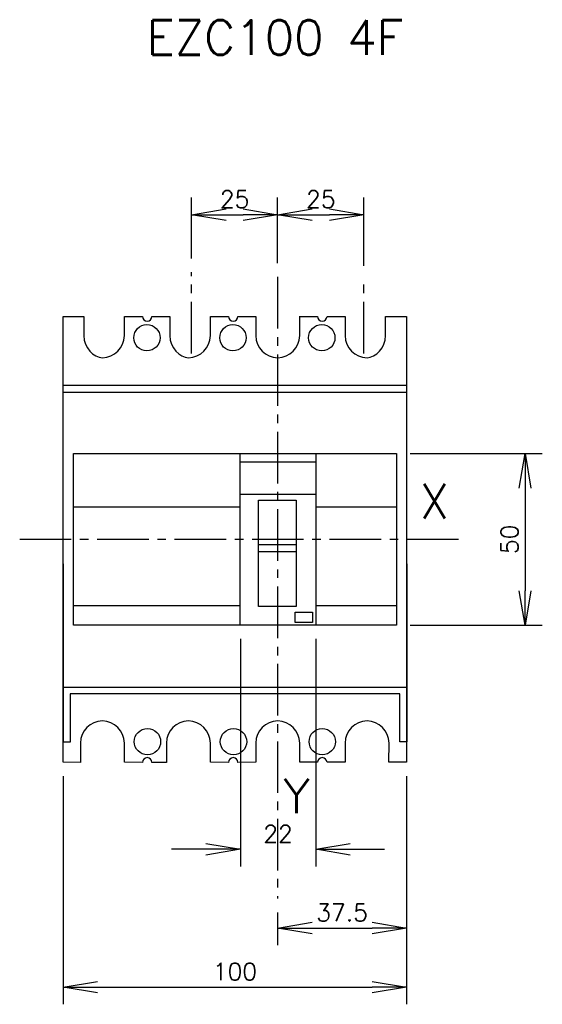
# Model space of a CAD drawing. Extents: x -75 to 77, y -135 to 151.
import ezdxf

# ---------------------------------------------------------------- set-up
doc = ezdxf.new("R2010")
doc.units = 0
doc.header["$LTSCALE"] = 10
doc.header["$MEASUREMENT"] = 0
doc.linetypes.add('AXES2', pattern=[1.125, 0.75, -0.125, 0.125, -0.125])
doc.layers.get('0').update_dxf_attribs({"color": 255, "linetype": 'CONTINUOUS'})
doc.layers.get('Defpoints').update_dxf_attribs({"linetype": 'CONTINUOUS'})
for name, color, linetype in [('ALPHA', 253, 'CONTINUOUS'), ('ASHADE', 7, 'CONTINUOUS'), ('AXE', 80, 'AXES2'), ('COTATION1', 50, 'CONTINUOUS')]:
    doc.layers.add(name, color=color, linetype=linetype)
doc.styles.add('ROMANS', font='romans.shx')
doc.dimstyles.new('SC_DEFAUT$0', dxfattribs={"dimscale": 2, "dimtxt": 2.5, "dimasz": 5, "dimexe": 2.5, "dimexo": 2, "dimgap": 1, "dimtad": 1, "dimdec": 1, "dimzin": 12, "dimdsep": 46, "dimtxsty": 'ROMANS', "dimblk1": 'OPEN', "dimblk2": 'OPEN', "dimsah": 1, "dimcen": -0.09, "dimadec": 0, "dimazin": 0, "dimtfac": 1, "dimtdec": 1, "dimtofl": 0, "dimtmove": 0, "dimatfit": 3, "dimldrblk": 'OPEN', "dimfxl": 1, "dimtolj": 1, "dimtzin": 12, "dimarcsym": 0})

# ---------------------------------------------------------------- blocks, each defined once
blk = doc.blocks.new('_OPEN')
at = {"color": 0, "linetype": 'ByBlock'}
for p, q in [((-1, 0.167), (0, 0)), ((0, 0), (-1, -0.167)), ((0, 0), (-1, 0))]:
    blk.add_line(p, q, dxfattribs=at)
blk = doc.blocks.new('*D3')
at = {"layer": 'COTATION1', "color": 0, "lineweight": -2, "transparency": 16777216}
for p, q in [((-62.3, -68.89), (-62.3, -135.24)), ((37.49, -68.89), (37.49, -135.24)), ((-52.3, -130.24), (27.49, -130.24))]:
    blk.add_line(p, q, dxfattribs=at)
at = {"layer": 'Defpoints', "color": 0, "transparency": 16777216}
for p in [(-62.3, -64.89), (37.49, -64.89), (37.49, -130.24)]:
    blk.add_point(p, dxfattribs=at)
at = {"layer": 'COTATION1', "color": 0, "lineweight": -2, "transparency": 16777216, "xscale": 10, "yscale": 10, "zscale": 10, "rotation": 180}
blk.add_blockref('_OPEN', (-62.3, -130.24), dxfattribs=at)
at = {"layer": 'COTATION1', "color": 0, "lineweight": -2, "transparency": 16777216, "xscale": 10, "yscale": 10, "zscale": 10}
blk.add_blockref('_OPEN', (37.49, -130.24), dxfattribs=at)
at = {"layer": 'COTATION1', "color": 0, "transparency": 16777216, "insert": (-12.4, -125.74), "char_height": 5, "attachment_point": 5, "style": 'ROMANS'}
blk.add_mtext('\\A1;100', dxfattribs=at)
blk = doc.blocks.new('*D4')
at = {"layer": 'COTATION1', "color": 0, "lineweight": -2, "transparency": 16777216}
for p, q in [((-10.82, -29.01), (-10.82, -95.19)), ((11.07, -29.01), (11.07, -95.19)), ((-20.82, -90.19), (-30.82, -90.19)), ((21.07, -90.19), (31.07, -90.19))]:
    blk.add_line(p, q, dxfattribs=at)
at = {"layer": 'Defpoints', "color": 0, "transparency": 16777216}
for p in [(-10.82, -25.01), (11.07, -25.01), (11.07, -90.19)]:
    blk.add_point(p, dxfattribs=at)
at = {"layer": 'COTATION1', "color": 0, "lineweight": -2, "transparency": 16777216, "xscale": 10, "yscale": 10, "zscale": 10}
blk.add_blockref('_OPEN', (-10.82, -90.19), dxfattribs=at)
at = {"layer": 'COTATION1', "color": 0, "lineweight": -2, "transparency": 16777216, "xscale": 10, "yscale": 10, "zscale": 10, "rotation": 180}
blk.add_blockref('_OPEN', (11.07, -90.19), dxfattribs=at)
at = {"layer": 'COTATION1', "color": 0, "transparency": 16777216, "insert": (0.12, -85.69), "char_height": 5, "attachment_point": 5, "style": 'ROMANS'}
blk.add_mtext('\\A1;22', dxfattribs=at)
blk = doc.blocks.new('*D5')
at = {"layer": 'COTATION1', "color": 0, "lineweight": -2, "transparency": 16777216}
for p, q in [((37.49, -68.89), (37.49, -118.08)), ((-0.01, -108.53), (-0.01, -118.08)), ((9.99, -113.08), (27.49, -113.08))]:
    blk.add_line(p, q, dxfattribs=at)
at = {"layer": 'Defpoints', "color": 0, "transparency": 16777216}
for p in [(37.49, -64.89), (-0.01, -104.53), (37.49, -113.08)]:
    blk.add_point(p, dxfattribs=at)
at = {"layer": 'COTATION1', "color": 0, "lineweight": -2, "transparency": 16777216, "xscale": 10, "yscale": 10, "zscale": 10, "rotation": 180}
blk.add_blockref('_OPEN', (-0.01, -113.08), dxfattribs=at)
at = {"layer": 'COTATION1', "color": 0, "lineweight": -2, "transparency": 16777216, "xscale": 10, "yscale": 10, "zscale": 10}
blk.add_blockref('_OPEN', (37.49, -113.08), dxfattribs=at)
at = {"layer": 'COTATION1', "color": 0, "transparency": 16777216, "insert": (18.74, -108.58), "char_height": 5, "attachment_point": 5, "style": 'ROMANS'}
blk.add_mtext('\\A1;37.5', dxfattribs=at)
blk = doc.blocks.new('*D6')
at = {"layer": 'COTATION1', "color": 0, "lineweight": -2, "transparency": 16777216}
for p, q in [((-24.99, 81.58), (-24.99, 99.3)), ((0.01, 80.2), (0.01, 99.3)), ((-14.99, 94.3), (-9.99, 94.3))]:
    blk.add_line(p, q, dxfattribs=at)
at = {"layer": 'Defpoints', "color": 0, "transparency": 16777216}
for p in [(0.01, 94.3), (-24.99, 77.58), (0.01, 76.2)]:
    blk.add_point(p, dxfattribs=at)
at = {"layer": 'COTATION1', "color": 0, "lineweight": -2, "transparency": 16777216, "xscale": 10, "yscale": 10, "zscale": 10, "rotation": 180}
blk.add_blockref('_OPEN', (-24.99, 94.3), dxfattribs=at)
at = {"layer": 'COTATION1', "color": 0, "lineweight": -2, "transparency": 16777216, "xscale": 10, "yscale": 10, "zscale": 10}
blk.add_blockref('_OPEN', (0.01, 94.3), dxfattribs=at)
at = {"layer": 'COTATION1', "color": 0, "transparency": 16777216, "insert": (-12.49, 98.8), "char_height": 5, "attachment_point": 5, "style": 'ROMANS'}
blk.add_mtext('\\A1;25', dxfattribs=at)
blk = doc.blocks.new('*D7')
at = {"layer": 'COTATION1', "color": 0, "lineweight": -2, "transparency": 16777216}
for p, q in [((0.01, 80.2), (0.01, 99.3)), ((25.09, 79.45), (25.09, 99.3)), ((10.01, 94.3), (15.09, 94.3))]:
    blk.add_line(p, q, dxfattribs=at)
at = {"layer": 'Defpoints', "color": 0, "transparency": 16777216}
for p in [(25.09, 94.3), (0.01, 76.2), (25.09, 75.45)]:
    blk.add_point(p, dxfattribs=at)
at = {"layer": 'COTATION1', "color": 0, "lineweight": -2, "transparency": 16777216, "xscale": 10, "yscale": 10, "zscale": 10, "rotation": 180}
blk.add_blockref('_OPEN', (0.01, 94.3), dxfattribs=at)
at = {"layer": 'COTATION1', "color": 0, "lineweight": -2, "transparency": 16777216, "xscale": 10, "yscale": 10, "zscale": 10}
blk.add_blockref('_OPEN', (25.09, 94.3), dxfattribs=at)
at = {"layer": 'COTATION1', "color": 0, "transparency": 16777216, "insert": (12.55, 98.8), "char_height": 5, "attachment_point": 5, "style": 'ROMANS'}
blk.add_mtext('\\A1;25', dxfattribs=at)
blk = doc.blocks.new('*D10')
at = {"layer": 'COTATION1', "color": 0, "lineweight": -2, "transparency": 16777216}
for p, q in [((38.51, 24.85), (76.9, 24.85)), ((71.9, 14.85), (71.9, -15.01)), ((38.51, -25.01), (76.9, -25.01))]:
    blk.add_line(p, q, dxfattribs=at)
at = {"layer": 'Defpoints', "color": 0, "transparency": 16777216}
for p in [(34.51, 24.85), (34.51, -25.01), (71.9, -25.01)]:
    blk.add_point(p, dxfattribs=at)
at = {"layer": 'COTATION1', "color": 0, "lineweight": -2, "transparency": 16777216, "xscale": 10, "yscale": 10, "zscale": 10}
for p, rotation in [((71.9, 24.85), 90), ((71.9, -25.01), 270)]:
    blk.add_blockref('_OPEN', p, dxfattribs=dict(at, rotation=rotation))
at = {"layer": 'COTATION1', "color": 0, "transparency": 16777216, "insert": (67.4, -0.08), "char_height": 5, "attachment_point": 5, "rotation": 90, "style": 'ROMANS'}
blk.add_mtext('\\A1;50', dxfattribs=at)

msp = doc.modelspace()

# ---------------------------------------------------------------- linework, layer by layer
at = {"layer": 'ALPHA'}
for points in [[(-62.3, 64.75), (-62.3, 64.75), (-56.32, 64.76), (-56.32, 64.76)], [(-62.3, -64.89), (-62.3, -64.89), (-62.3, 64.75), (-62.3, 64.75)], [(-56.32, 64.76), (-56.32, 64.76), (-56.32, 59.15), (-56.32, 59.15)], [(-44.54, 59.15), (-44.54, 59.15), (-44.54, 64.75), (-44.54, 64.75)], [(-44.54, 64.75), (-44.54, 64.75), (-39.25, 64.75), (-39.25, 64.75)], [(-36.52, 64.75), (-36.52, 64.75), (-31.32, 64.76), (-31.32, 64.76)], [(-36.52, 64.76), (-36.52, 64.76), (-31.37, 64.75), (-31.37, 64.75)], [(-31.32, 64.76), (-31.32, 64.76), (-31.32, 59.15), (-31.32, 59.15)], [(-19.54, 64.75), (-19.54, 64.75), (-14.25, 64.75), (-14.25, 64.75)], [(-19.54, 59.15), (-19.54, 59.15), (-19.54, 64.75), (-19.54, 64.75)], [(-11.52, 64.76), (-11.52, 64.76), (-6.37, 64.75), (-6.37, 64.75)], [(-6.37, 64.75), (-6.37, 64.75), (-6.37, 59.15), (-6.37, 59.15)], [(6.42, 59.15), (6.42, 59.15), (6.42, 64.78), (6.42, 64.78)], [(6.42, 64.78), (6.42, 64.78), (6.43, 64.75), (6.43, 64.75)], [(6.43, 64.75), (6.43, 64.75), (11.61, 64.75), (11.61, 64.75)], [(14.35, 64.75), (14.35, 64.75), (19.59, 64.75), (19.59, 64.75)], [(19.59, 64.75), (19.59, 64.75), (19.59, 59.15), (19.59, 59.15)], [(31.37, 59.15), (31.37, 59.15), (31.36, 64.75), (31.36, 64.75)], [(31.36, 64.75), (31.36, 64.75), (37.49, 64.75), (37.49, 64.75)], [(37.49, 64.75), (37.49, 64.75), (37.49, -64.89), (37.49, -64.89)], [(-57.32, -59.29), (-57.32, -59.29), (-57.32, -64.9), (-57.32, -64.9)], [(-44.54, -64.89), (-44.54, -64.89), (-44.54, -59.29), (-44.54, -59.29)], [(-32.32, -59.29), (-32.32, -59.29), (-32.32, -64.9), (-32.32, -64.9)], [(-19.54, -64.89), (-19.54, -64.89), (-19.54, -59.29), (-19.54, -59.29)], [(-6.37, -59.29), (-6.37, -59.29), (-6.37, -64.89), (-6.37, -64.89)], [(6.41, -64.89), (6.41, -64.89), (6.42, -59.29), (6.42, -59.29)], [(19.59, -59.29), (19.59, -59.29), (19.59, -64.89), (19.59, -64.89)], [(32.36, -64.89), (32.36, -64.89), (32.37, -59.29), (32.37, -59.29)], [(-57.32, -64.9), (-57.32, -64.9), (-62.3, -64.89), (-62.3, -64.89)], [(-39.25, -64.91), (-39.25, -64.91), (-44.54, -64.89), (-44.54, -64.89)], [(-32.32, -64.9), (-32.32, -64.9), (-36.52, -64.89), (-36.52, -64.89)], [(-32.32, -64.9), (-32.32, -64.9), (-36.52, -64.91), (-36.52, -64.91)], [(-14.25, -64.91), (-14.25, -64.91), (-19.54, -64.89), (-19.54, -64.89)], [(-6.37, -64.89), (-6.37, -64.89), (-11.52, -64.91), (-11.52, -64.91)], [(11.61, -64.89), (11.61, -64.89), (6.41, -64.89), (6.41, -64.89)], [(19.59, -64.89), (19.59, -64.89), (14.35, -64.89), (14.35, -64.89)], [(37.49, -64.89), (37.49, -64.89), (32.36, -64.89), (32.36, -64.89)]]:
    msp.add_open_spline(points, degree=3, dxfattribs=at)
for points, knots in [([(-39.25, 64.75), (-39.25, 64), (-38.63, 63.39), (-37.88, 63.39), (-37.12, 63.39), (-36.52, 64), (-36.52, 64.76)], [23, 23, 23, 23, 24, 24, 24, 25, 25, 25, 25]), ([(-14.25, 64.75), (-14.25, 64), (-13.63, 63.39), (-12.88, 63.39), (-12.12, 63.39), (-11.52, 64), (-11.52, 64.76)], [23, 23, 23, 23, 24, 24, 24, 25, 25, 25, 25]), ([(11.61, 64.75), (11.61, 64), (12.22, 63.39), (12.98, 63.39), (13.74, 63.39), (14.35, 64), (14.35, 64.75)], [32, 32, 32, 32, 33, 33, 33, 34, 34, 34, 34]), ([(-56.32, 59.15), (-56.32, 55.61), (-53.46, 52.73), (-50.93, 52.73), (-47.4, 52.73), (-44.54, 55.61), (-44.54, 59.15)], [19, 19, 19, 19, 20, 20, 20, 21, 21, 21, 21]), ([(-31.32, 59.15), (-31.32, 55.61), (-28.46, 52.73), (-25.93, 52.73), (-22.4, 52.73), (-19.54, 55.61), (-19.54, 59.15)], [19, 19, 19, 19, 20, 20, 20, 21, 21, 21, 21]), ([(-6.37, 59.15), (-6.37, 55.61), (-3.51, 52.73), (0.02, 52.73), (3.55, 52.73), (6.42, 55.61), (6.42, 59.15)], [27, 27, 27, 27, 28, 28, 28, 29, 29, 29, 29]), ([(19.59, 59.15), (19.59, 55.61), (22.45, 52.73), (25.98, 52.73), (28.51, 52.73), (31.37, 55.61), (31.37, 59.15)], [36, 36, 36, 36, 37, 37, 37, 38, 38, 38, 38]), ([(-44.54, -59.29), (-44.54, -55.75), (-47.4, -52.87), (-50.93, -52.87), (-54.46, -52.87), (-57.32, -55.75), (-57.32, -59.29)], [12, 12, 12, 12, 13, 13, 13, 14, 14, 14, 14]), ([(-19.54, -59.29), (-19.54, -55.75), (-22.4, -52.87), (-25.93, -52.87), (-29.46, -52.87), (-32.32, -55.75), (-32.32, -59.29)], [12, 12, 12, 12, 13, 13, 13, 14, 14, 14, 14]), ([(6.42, -59.29), (6.42, -55.75), (3.55, -52.87), (0.02, -52.87), (-3.51, -52.87), (-6.37, -55.75), (-6.37, -59.29)], [4, 4, 4, 4, 5, 5, 5, 6, 6, 6, 6]), ([(32.37, -59.29), (32.37, -55.75), (29.51, -52.87), (25.98, -52.87), (22.45, -52.87), (19.59, -55.75), (19.59, -59.29)], [43, 43, 43, 43, 44, 44, 44, 45, 45, 45, 45]), ([(-36.52, -64.91), (-36.52, -64.15), (-37.12, -63.54), (-37.88, -63.54), (-38.63, -63.54), (-39.25, -64.15), (-39.25, -64.91)], [8, 8, 8, 8, 9, 9, 9, 10, 10, 10, 10]), ([(-11.52, -64.91), (-11.52, -64.15), (-12.12, -63.54), (-12.88, -63.54), (-13.63, -63.54), (-14.25, -64.15), (-14.25, -64.91)], [8, 8, 8, 8, 9, 9, 9, 10, 10, 10, 10]), ([(14.35, -64.89), (14.35, -64.14), (13.74, -63.54), (12.98, -63.54), (12.22, -63.54), (11.61, -64.14), (11.61, -64.89)], [0, 0, 0, 0, 1, 1, 1, 2, 2, 2, 2])]:
    msp.add_open_spline(points, degree=3, knots=knots, dxfattribs=at)
at = {"layer": 'ASHADE'}
for p, q in [((-62.25, -59.02), (-62.33, 44.79)), ((-62.3, 44.79), (37.47, 44.79)), ((37.47, 44.79), (37.52, -58.93)), ((-62.3, 42.75), (37.42, 42.75)), ((-59.31, 24.85), (34.51, 24.85)), ((-59.31, -25.01), (-59.31, 24.85)), ((-59.31, 24.85), (-59.31, 24.85)), ((-10.88, 24.86), (11.07, 24.86)), ((-10.88, -25), (-10.88, 24.86)), ((-10.88, 24.86), (-10.88, 24.86)), ((11.07, 24.86), (11.07, -25)), ((34.51, 24.85), (34.51, -25.01)), ((-10.9, 22.46), (10.91, 22.46)), ((-10.92, 13.1), (11.05, 13.1)), ((-59.31, 9.35), (-11.06, 9.35)), ((-5.56, 11.36), (5.41, 11.36)), ((-5.56, -19.56), (-5.56, 11.36)), ((-5.56, 11.36), (-5.56, 11.36)), ((5.41, 11.36), (5.41, -19.56)), ((11.13, 9.35), (34.49, 9.35)), ((-5.58, -1.6), (5.4, -1.59)), ((-5.58, -3.7), (-5.58, -1.6)), ((5.4, -1.59), (5.4, -3.7)), ((5.4, -3.7), (-5.58, -3.7)), ((5.4, -3.7), (5.4, -3.7)), ((-59.31, -19.26), (-10.74, -19.26)), ((5.41, -19.56), (-5.56, -19.56)), ((11.13, -19.26), (34.49, -19.26)), ((5.13, -21.21), (10.11, -21.21)), ((5.13, -24.2), (5.13, -21.21)), ((5.13, -21.21), (5.13, -21.21)), ((10.11, -21.21), (10.11, -24.2)), ((34.51, -25.01), (-59.31, -25.01)), ((11.07, -25), (-10.88, -25)), ((10.11, -24.2), (5.13, -24.2)), ((-62.27, -43.03), (37.42, -43.03)), ((-60.27, -44.96), (-60.26, -59.02)), ((35.53, -44.97), (-60.27, -44.96)), ((-60.27, -44.96), (-60.27, -44.96)), ((35.53, -58.93), (35.53, -44.97)), ((-60.26, -59.02), (-62.25, -59.02)), ((37.52, -58.93), (35.53, -58.93))]:
    msp.add_line(p, q, dxfattribs=at)
for centre in [(-37.97, 58.54), (-12.97, 58.54), (12.83, 58.54), (-37.82, -58.89), (-12.82, -58.89), (12.97, -58.89)]:
    msp.add_circle(centre, 3.83, dxfattribs=at)
at = {"layer": 'AXE', "ltscale": 2}
for p, q in [((-24.99, 53.97), (-24.99, 77.58)), ((0.01, 76.2), (-0.01, -104.53)), ((25.09, 53.97), (25.09, 75.45)), ((-74.94, 0), (53.55, 0))]:
    msp.add_line(p, q, dxfattribs=at)

# ---------------------------------------------------------------- texts
at = {"layer": 'AXE', "char_height": 10, "attachment_point": 1, "style": 'ROMANS'}
for s, insert, width in [('EZC100 4F', (-38.07, 150.82), 204.365), ('X', (41.27, 16.02), 21.2238), ('Y', (1.65, -69.67), 21.2238)]:
    msp.add_mtext(s, dxfattribs=dict(at, insert=insert, width=width))

# ---------------------------------------------------------------- dimensions: what is measured, and where the dimension line sits
at = {"layer": 'COTATION1'}
for base, p1, p2, picture, middle in [((0.01, 94.3), (-24.99, 77.58), (0.01, 76.2), '*D6', (-12.49, 94.3)), ((37.49, -130.24), (-62.3, -64.89), (37.49, -64.89), '*D3', (-12.4, -130.24))]:
    dim = msp.add_linear_dim(base=base, p1=p1, p2=p2, dimstyle='SC_DEFAUT$0', override={"dimdec": 0}, dxfattribs=at)
    dim.commit()
    dim.dimension.update_dxf_attribs({"geometry": picture, "text_midpoint": middle, "dimtype": 160})
for base, p1, p2, override, picture, middle in [((25.09, 94.3), (0.01, 76.2), (25.09, 75.45), {"dimdec": 0}, '*D7', (12.55, 98.8)), ((11.07, -90.19), (-10.82, -25.01), (11.07, -25.01), {"dimdec": 0}, '*D4', (0.12, -85.69)), ((37.49, -113.08), (-0.01, -104.53), (37.49, -64.89), {"dimdec": 1}, '*D5', (18.74, -108.58))]:
    dim = msp.add_linear_dim(base=base, p1=p1, p2=p2, dimstyle='SC_DEFAUT$0', override=override, dxfattribs=at)
    dim.commit()
    dim.dimension.update_dxf_attribs({"geometry": picture, "text_midpoint": middle})
dim = msp.add_linear_dim(base=(71.9, -25.01), p1=(34.51, 24.85), p2=(34.51, -25.01), angle=90, dimstyle='SC_DEFAUT$0', override={"dimdec": 0}, dxfattribs=at)
dim.commit()
dim.dimension.update_dxf_attribs({"geometry": '*D10', "text_midpoint": (67.4, -0.08)})

doc.saveas('drawing.dxf')
